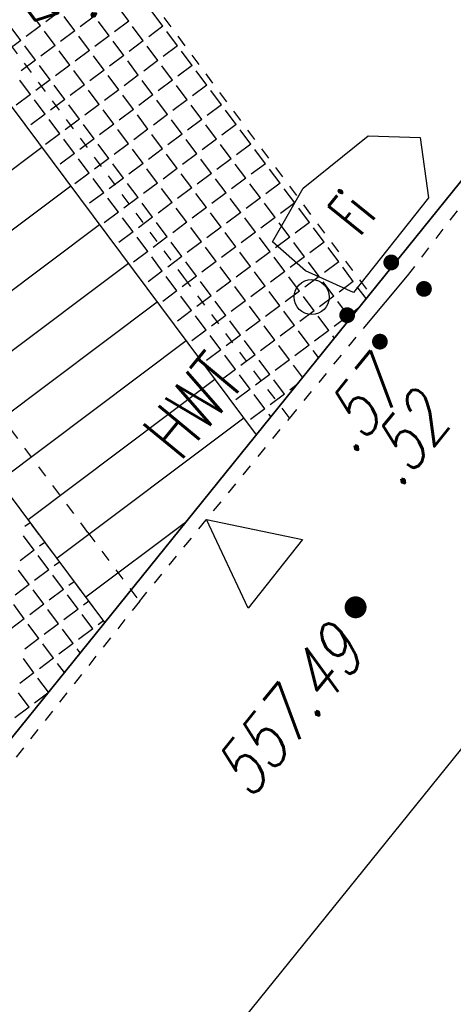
# Model space of a CAD drawing. Header units: metres. Extents: x 2 to 485, y 6 to 594.
# Tile 60 of 176: x 257.84 to 261.55, y 202.47 to 210.89. Entities that reach past the tile are written whole.
import ezdxf
from ezdxf.enums import TextEntityAlignment as Align

# ---------------------------------------------------------------- set-up
doc = ezdxf.new("R2010")
doc.units = ezdxf.units.M
doc.header["$LTSCALE"] = 0.0125
for name, pattern in [('260241_A_bea$0$GESTRICHELT', [0.4, 0.2, -0.2]), ('260241_A_bea$0$PUNKTIERT', [0.2, 0, -0.2]), ('GESTRICHELT', [0.4, 0.2, -0.2]), ('GEWOFAG_Hof 3_141022_Grundriss_bea$0$AUSGEZOGEN', [0])]:
    doc.linetypes.add(name, pattern=pattern)
for name, color, linetype in [('260241_A_bea$0$B07_FLSTGR', 9, 'Continuous'), ('260241_A_bea$0$B23_EINFASS', 5, 'Continuous'), ('260241_A_bea$0$B24_EINFASS_GESTR', 5, 'Continuous'), ('260241_A_bea$0$B25_EINFASS_GEPKT', 7, '260241_A_bea$0$PUNKTIERT'), ('260241_A_bea$0$B37_VSCHILD', 6, 'Continuous'), ('260241_A_bea$0$B53_HAUPTHOEHEN', 4, 'Continuous'), ('260241_A_bea$0$B54_HOEHEN', 253, 'Continuous'), ('f_feuerwehr', 10, 'Continuous'), ('f_schraff', 251, 'Continuous'), ('f_weg', 2, 'Continuous')]:
    doc.layers.add(name, color=color, linetype=linetype)
doc.layers.add('GEWOFAG_Hof 3_141022_Grundriss_bea$0$STANDARD', color=7, linetype='GEWOFAG_Hof 3_141022_Grundriss_bea$0$AUSGEZOGEN', lineweight=13)
doc.styles.add('260241_A_bea$0$ROMANS', font='ROMANS')
doc.styles.add('260241_A_bea$0$SYMTEXT', font='SIMPLEX', dxfattribs={"width": 0.8})

# ---------------------------------------------------------------- blocks, each defined once
blk = doc.blocks.new('260241_A_bea$0$HOEHENPKT_ZENTR')
at = {"const_width": 0.75}
blk.add_lwpolyline([(-0.375, 0, 1), (0.375, 0, 1)], format="xyb", close=True, dxfattribs=at)
blk = doc.blocks.new('260241_A_bea$0$HOEHENPKT_DOPP')
at = {"const_width": 0.15}
for points in [[(-0.075, 0.4, 1), (0.075, 0.4, 1)], [(-0.075, -0.4, 1), (0.075, -0.4, 1)]]:
    blk.add_lwpolyline(points, format="xyb", close=True, dxfattribs=at)

msp = doc.modelspace()

# ---------------------------------------------------------------- linework, layer by layer
at = {"color": 252}
for p, q in [((260.2601, 209.4534), (260.8183, 209.9001)), ((260.8183, 209.9001), (261.2627, 209.8871)), ((261.2627, 209.8871), (261.3331, 209.3714)), ((259.9991, 208.9959), (260.2601, 209.4534)), ((261.3331, 209.3714), (260.691, 208.5617)), ((260.2816, 208.7476), (259.9991, 208.9959)), ((260.691, 208.5617), (260.2816, 208.7476)), ((259.7901, 205.8607), (259.4339, 206.6199)), ((259.4339, 206.6199), (260.2549, 206.4493)), ((260.2549, 206.4493), (259.7901, 205.8607))]:
    msp.add_line(p, q, dxfattribs=at)
msp.add_ellipse((260.3335, 208.5223), major_axis=(0.1061, 0.1061), ratio=1, start_param=5.497787, end_param=11.780972, dxfattribs=at)
at = {"layer": '260241_A_bea$0$B07_FLSTGR', "color": 30, "linetype": 'Continuous'}
msp.add_line((147.9715, 68.7603), (322.4815, 284.9103), dxfattribs=at)
at = {"layer": '260241_A_bea$0$B23_EINFASS', "color": 252, "linetype": 'Continuous'}
for p, q in [((260.7775, 208.2543), (261.1545, 208.7053)), ((259.5665, 202.1233), (262.7075, 206.0103))]:
    msp.add_line(p, q, dxfattribs=at)
at = {"layer": '260241_A_bea$0$B24_EINFASS_GESTR', "color": 252, "linetype": '260241_A_bea$0$GESTRICHELT'}
for p, q in [((261.1545, 208.7053), (261.7485, 209.4793)), ((260.1425, 207.4843), (260.7775, 208.2543)), ((258.8605, 205.9203), (260.1425, 207.4843)), ((258.8605, 205.9203), (256.9765, 203.5433))]:
    msp.add_line(p, q, dxfattribs=at)
at = {"layer": '260241_A_bea$0$B25_EINFASS_GEPKT', "color": 7, "linetype": '260241_A_bea$0$PUNKTIERT', "ltscale": 0.5}
for p, q in [((253.8105, 215.9743), (259.2375, 208.6923)), ((258.4175, 206.5103), (252.2165, 214.8143)), ((259.2375, 208.6923), (260.1425, 207.4843)), ((258.4175, 206.5103), (258.8605, 205.9203))]:
    msp.add_line(p, q, dxfattribs=at)
at = {"layer": 'f_feuerwehr', "linetype": 'GESTRICHELT'}
for p, q in [((246.3872, 227.9022), (260.8313, 208.5496)), ((244.3001, 224.847), (258.5619, 205.7387))]:
    msp.add_line(p, q, dxfattribs=at)
at = {"layer": 'f_schraff', "linetype": 'Continuous'}
for p, q in [((258.0132, 210.8414), (257.922, 210.9636)), ((258.1811, 210.9667), (258.059, 210.8756)), ((258.7677, 210.8815), (258.6765, 211.0036)), ((259.0609, 210.8388), (258.9698, 210.961)), ((258.3064, 210.7988), (258.2153, 210.9209)), ((258.4744, 210.9241), (258.3522, 210.833)), ((258.5997, 210.7561), (258.5086, 210.8783)), ((258.7677, 210.8815), (258.6455, 210.7903)), ((257.8452, 210.7161), (257.7541, 210.8383)), ((258.0132, 210.8414), (257.891, 210.7503)), ((258.1385, 210.6735), (258.0473, 210.7956)), ((258.3064, 210.7988), (258.1843, 210.7076)), ((258.893, 210.7135), (258.8018, 210.8357)), ((259.0609, 210.8388), (258.9388, 210.7477)), ((259.1862, 210.6709), (259.0951, 210.793)), ((257.8452, 210.7161), (257.7231, 210.625)), ((258.4317, 210.6308), (258.3406, 210.753)), ((258.5997, 210.7561), (258.4776, 210.665)), ((258.725, 210.5882), (258.6339, 210.7103)), ((258.893, 210.7135), (258.7708, 210.6224)), ((257.9705, 210.5482), (257.8794, 210.6703)), ((258.1385, 210.6735), (258.0163, 210.5823)), ((258.2638, 210.5055), (258.1727, 210.6277)), ((258.4317, 210.6308), (258.3096, 210.5397)), ((259.0183, 210.5456), (258.9271, 210.6677)), ((259.1862, 210.6709), (259.0641, 210.5797)), ((259.3115, 210.5029), (259.2204, 210.6251)), ((257.9705, 210.5482), (257.8484, 210.457)), ((258.5571, 210.4629), (258.4659, 210.585)), ((258.725, 210.5882), (258.6029, 210.4971)), ((258.8503, 210.4202), (258.7592, 210.5424)), ((259.0183, 210.5456), (258.8961, 210.4544)), ((258.0958, 210.3802), (258.0047, 210.5024)), ((258.2638, 210.5055), (258.1417, 210.4144)), ((258.3891, 210.3376), (258.298, 210.4597)), ((258.5571, 210.4629), (258.4349, 210.3717)), ((259.1436, 210.3776), (259.0525, 210.4997)), ((259.3115, 210.5029), (259.1894, 210.4118)), ((259.4369, 210.335), (259.3457, 210.4571)), ((257.9279, 210.2549), (257.8368, 210.377)), ((258.0958, 210.3802), (257.9737, 210.2891)), ((258.6824, 210.2949), (258.5912, 210.4171)), ((258.8503, 210.4202), (258.7282, 210.3291)), ((258.9756, 210.2523), (258.8845, 210.3744)), ((259.1436, 210.3776), (259.0214, 210.2865)), ((258.2212, 210.2123), (258.13, 210.3344)), ((258.3891, 210.3376), (258.267, 210.2464)), ((258.5144, 210.1696), (258.4233, 210.2918)), ((258.6824, 210.2949), (258.5602, 210.2038)), ((259.2689, 210.2096), (259.1778, 210.3318)), ((259.4369, 210.335), (259.3147, 210.2438)), ((259.5622, 210.167), (259.471, 210.2892)), ((257.9279, 210.2549), (257.8057, 210.1638)), ((258.0532, 210.0869), (257.9621, 210.2091)), ((258.2212, 210.2123), (258.099, 210.1211)), ((258.8077, 210.127), (258.7166, 210.2491)), ((258.9756, 210.2523), (258.8535, 210.1612)), ((259.101, 210.0843), (259.0098, 210.2065)), ((259.2689, 210.2096), (259.1468, 210.1185)), ((258.3465, 210.0443), (258.2553, 210.1664)), ((258.5144, 210.1696), (258.3923, 210.0785)), ((258.6397, 210.0017), (258.5486, 210.1238)), ((258.8077, 210.127), (258.6855, 210.0358)), ((259.3942, 210.0417), (259.3031, 210.1638)), ((259.5622, 210.167), (259.44, 210.0759)), ((259.6875, 209.9991), (259.5963, 210.1212)), ((258.0532, 210.0869), (257.9311, 209.9958)), ((258.1785, 209.919), (258.0874, 210.0411)), ((258.3465, 210.0443), (258.2243, 209.9532)), ((258.933, 209.959), (258.8419, 210.0812)), ((259.101, 210.0843), (258.9788, 209.9932)), ((259.2263, 209.9164), (259.1351, 210.0385)), ((259.3942, 210.0417), (259.2721, 209.9506)), ((258.4718, 209.8763), (258.3806, 209.9985)), ((258.6397, 210.0017), (258.5176, 209.9105)), ((258.7651, 209.8337), (258.6739, 209.9559)), ((258.933, 209.959), (258.8109, 209.8679)), ((259.5195, 209.8737), (259.4284, 209.9959)), ((259.6875, 209.9991), (259.5653, 209.9079)), ((259.8128, 209.8311), (259.7217, 209.9533)), ((258.1785, 209.919), (258.0564, 209.8278)), ((258.3038, 209.751), (258.2127, 209.8732)), ((258.4718, 209.8763), (258.3496, 209.7852)), ((259.0583, 209.7911), (258.9672, 209.9132)), ((259.2263, 209.9164), (259.1041, 209.8252)), ((259.3516, 209.7484), (259.2604, 209.8706)), ((259.5195, 209.8737), (259.3974, 209.7826)), ((258.0247, 209.8022), (256.4256, 208.601)), ((258.5971, 209.7084), (258.506, 209.8305)), ((258.7651, 209.8337), (258.6429, 209.7426)), ((258.8904, 209.6658), (258.7992, 209.7879)), ((259.0583, 209.7911), (258.9362, 209.6999)), ((259.6448, 209.7058), (259.5537, 209.8279)), ((259.8128, 209.8311), (259.6907, 209.74)), ((259.9381, 209.6632), (259.847, 209.7853)), ((258.3038, 209.751), (258.1817, 209.6599)), ((258.4291, 209.5831), (258.338, 209.7052)), ((258.5971, 209.7084), (258.475, 209.6173)), ((259.1836, 209.6231), (259.0925, 209.7453)), ((259.3516, 209.7484), (259.2294, 209.6573)), ((259.4769, 209.5805), (259.3858, 209.7026)), ((259.6448, 209.7058), (259.5227, 209.6147)), ((258.4291, 209.5831), (258.307, 209.4919)), ((258.7224, 209.5404), (258.6313, 209.6626)), ((258.8904, 209.6658), (258.7682, 209.5746)), ((259.0157, 209.4978), (258.9245, 209.62)), ((259.1836, 209.6231), (259.0615, 209.532)), ((259.7702, 209.5378), (259.679, 209.66)), ((259.9381, 209.6632), (259.816, 209.572)), ((260.0634, 209.4952), (259.9723, 209.6174)), ((258.5545, 209.4151), (258.4633, 209.5373)), ((258.7224, 209.5404), (258.6003, 209.4493)), ((259.3089, 209.4552), (259.2178, 209.5773)), ((259.4769, 209.5805), (259.3547, 209.4893)), ((259.6022, 209.4125), (259.5111, 209.5347)), ((259.7702, 209.5378), (259.648, 209.4467)), ((258.2716, 209.4714), (256.6724, 208.2702)), ((258.5545, 209.4151), (258.4323, 209.324)), ((258.8477, 209.3725), (258.7566, 209.4946)), ((259.0157, 209.4978), (258.8935, 209.4067)), ((259.141, 209.3299), (259.0499, 209.452)), ((259.3089, 209.4552), (259.1868, 209.364)), ((259.8955, 209.3699), (259.8043, 209.492)), ((260.0634, 209.4952), (259.9413, 209.4041)), ((260.1887, 209.3273), (260.0976, 209.4494)), ((258.6798, 209.2472), (258.5886, 209.3693)), ((258.8477, 209.3725), (258.7256, 209.2814)), ((259.4343, 209.2872), (259.3431, 209.4094)), ((259.6022, 209.4125), (259.4801, 209.3214)), ((259.7275, 209.2446), (259.6364, 209.3667)), ((259.8955, 209.3699), (259.7733, 209.2788)), ((258.6798, 209.2472), (258.5576, 209.156)), ((258.973, 209.2045), (258.8819, 209.3267)), ((259.141, 209.3299), (259.0188, 209.2387)), ((259.2663, 209.1619), (259.1752, 209.284)), ((259.4343, 209.2872), (259.3121, 209.1961)), ((260.0208, 209.2019), (259.9296, 209.3241)), ((260.1887, 209.3273), (260.0666, 209.2361)), ((260.3141, 209.1593), (260.2229, 209.2814)), ((258.8051, 209.0792), (258.7139, 209.2014)), ((258.973, 209.2045), (258.8509, 209.1134)), ((259.2663, 209.1619), (259.1442, 209.0708)), ((259.5596, 209.1193), (259.4684, 209.2414)), ((259.7275, 209.2446), (259.6054, 209.1534)), ((259.8528, 209.0766), (259.7617, 209.1988)), ((260.0208, 209.2019), (259.8986, 209.1108)), ((258.5185, 209.1406), (256.9193, 207.9394)), ((258.8051, 209.0792), (258.6829, 208.9881)), ((259.0984, 209.0366), (259.0072, 209.1587)), ((259.3916, 208.994), (259.3005, 209.1161)), ((259.5596, 209.1193), (259.4374, 209.0281)), ((260.1461, 209.034), (260.055, 209.1561)), ((260.3141, 209.1593), (260.1919, 209.0682)), ((260.4394, 208.9913), (260.3482, 209.1135)), ((258.9304, 208.9113), (258.8393, 209.0334)), ((259.0984, 209.0366), (258.9762, 208.9455)), ((259.3916, 208.994), (259.2695, 208.9028)), ((259.6849, 208.9513), (259.5937, 209.0735)), ((259.8528, 209.0766), (259.7307, 208.9855)), ((259.9781, 208.9087), (259.887, 209.0308)), ((260.1461, 209.034), (260.024, 208.9428)), ((258.9304, 208.9113), (258.8083, 208.8201)), ((259.2237, 208.8686), (259.1325, 208.9908)), ((259.5169, 208.826), (259.4258, 208.9481)), ((259.6849, 208.9513), (259.5627, 208.8602)), ((260.2714, 208.866), (260.1803, 208.9882)), ((260.4394, 208.9913), (260.3172, 208.9002)), ((260.5647, 208.8234), (260.4735, 208.9455)), ((259.0557, 208.7433), (258.9646, 208.8655)), ((259.2237, 208.8686), (259.1015, 208.7775)), ((259.5169, 208.826), (259.3948, 208.7349)), ((259.8102, 208.7834), (259.7191, 208.9055)), ((259.9781, 208.9087), (259.856, 208.8175)), ((260.1035, 208.7407), (260.0123, 208.8629)), ((260.2714, 208.866), (260.1493, 208.7749)), ((258.7653, 208.8098), (257.1662, 207.6087)), ((259.0557, 208.7433), (258.9336, 208.6522)), ((259.349, 208.7007), (259.2578, 208.8228)), ((259.6422, 208.658), (259.5511, 208.7802)), ((259.8102, 208.7834), (259.688, 208.6922)), ((260.1035, 208.7407), (259.9813, 208.6496)), ((260.3967, 208.6981), (260.3056, 208.8202)), ((260.5647, 208.8234), (260.4425, 208.7323)), ((260.69, 208.6554), (260.5989, 208.7776)), ((259.181, 208.5754), (259.0899, 208.6975)), ((259.349, 208.7007), (259.2268, 208.6095)), ((259.6422, 208.658), (259.5201, 208.5669)), ((259.9355, 208.6154), (259.8444, 208.7376)), ((260.2288, 208.5728), (260.1376, 208.6949)), ((260.3967, 208.6981), (260.2746, 208.6069)), ((259.181, 208.5754), (259.0589, 208.4842)), ((259.4743, 208.5327), (259.3832, 208.6549)), ((259.7676, 208.4901), (259.6764, 208.6122)), ((259.9355, 208.6154), (259.8134, 208.5243)), ((260.2288, 208.5728), (260.1066, 208.4816)), ((260.522, 208.5301), (260.4309, 208.6523)), ((260.69, 208.6554), (260.5678, 208.5643)), ((260.7989, 208.5095), (260.7242, 208.6096)), ((259.3063, 208.4074), (259.2152, 208.5296)), ((259.4743, 208.5327), (259.3521, 208.4416)), ((259.7676, 208.4901), (259.6454, 208.399)), ((260.0608, 208.4475), (259.9697, 208.5696)), ((260.3541, 208.4048), (260.2629, 208.527)), ((260.522, 208.5301), (260.3999, 208.439)), ((259.0122, 208.479), (257.4131, 207.2779)), ((259.3063, 208.4074), (259.1842, 208.3163)), ((259.5996, 208.3648), (259.5085, 208.4869)), ((259.8929, 208.3221), (259.8017, 208.4443)), ((260.0608, 208.4475), (259.9387, 208.3563)), ((260.3541, 208.4048), (260.2319, 208.3137)), ((260.6474, 208.3622), (260.5562, 208.4843)), ((260.7293, 208.4233), (260.6932, 208.3964)), ((259.4317, 208.2395), (259.3405, 208.3616)), ((259.5996, 208.3648), (259.4775, 208.2736)), ((259.8929, 208.3221), (259.7707, 208.231)), ((260.1861, 208.2795), (260.095, 208.4017)), ((260.4794, 208.2369), (260.3883, 208.359)), ((260.6474, 208.3622), (260.5252, 208.271)), ((259.4317, 208.2395), (259.3095, 208.1483)), ((259.7249, 208.1968), (259.6338, 208.319)), ((260.0182, 208.1542), (259.927, 208.2763)), ((260.1861, 208.2795), (260.064, 208.1884)), ((260.4794, 208.2369), (260.3573, 208.1457)), ((259.557, 208.0715), (259.4658, 208.1937)), ((259.7249, 208.1968), (259.6028, 208.1057)), ((260.0182, 208.1542), (259.896, 208.0631)), ((260.3114, 208.1116), (260.2203, 208.2337)), ((260.5271, 208.1729), (260.5136, 208.1911)), ((259.2591, 208.1483), (257.66, 206.9471)), ((259.557, 208.0715), (259.4348, 207.9804)), ((259.8502, 208.0289), (259.7591, 208.151)), ((260.1435, 207.9862), (260.0524, 208.1084)), ((260.3114, 208.1116), (260.1893, 208.0204)), ((259.6823, 207.9036), (259.5911, 208.0257)), ((259.8502, 208.0289), (259.7281, 207.9377)), ((259.9755, 207.8609), (259.8844, 207.9831)), ((260.1435, 207.9862), (260.0213, 207.8951)), ((260.3912, 208.0046), (260.3456, 208.0657)), ((259.6823, 207.9036), (259.5601, 207.8124)), ((260.2554, 207.8363), (260.1777, 207.9404)), ((259.506, 207.8175), (257.9068, 206.6163)), ((259.8076, 207.7356), (259.7165, 207.8578)), ((259.9755, 207.8609), (259.8534, 207.7698)), ((260.1009, 207.693), (260.0097, 207.8151)), ((259.8076, 207.7356), (259.6854, 207.6445)), ((260.1984, 207.7658), (260.1467, 207.7272)), ((259.9329, 207.5677), (259.8418, 207.6898)), ((260.1009, 207.693), (259.9787, 207.6018)), ((259.9329, 207.5677), (259.8108, 207.4765)), ((259.7529, 207.4867), (258.1537, 206.2855)), ((259.9836, 207.4997), (259.9671, 207.5219)), ((257.9248, 206.5923), (257.8806, 206.5593)), ((259.2535, 206.5954), (258.4006, 205.9548)), ((257.9601, 206.3572), (257.869, 206.4793)), ((258.0501, 206.4243), (258.0059, 206.3913)), ((257.9601, 206.3572), (257.838, 206.266)), ((258.0854, 206.1892), (257.9943, 206.3114)), ((258.1755, 206.2564), (258.1312, 206.2234)), ((257.9175, 206.0639), (257.8263, 206.186)), ((258.0854, 206.1892), (257.9633, 206.0981)), ((258.2107, 206.0213), (258.1196, 206.1434)), ((257.9175, 206.0639), (257.7953, 205.9728)), ((258.3008, 206.0885), (258.2566, 206.0554)), ((258.0428, 205.896), (257.9517, 206.0181)), ((258.2107, 206.0213), (258.0886, 205.9301)), ((258.3361, 205.8533), (258.2449, 205.9755)), ((257.8748, 205.7706), (257.7837, 205.8928)), ((258.0428, 205.896), (257.9207, 205.8048)), ((258.4262, 205.9205), (258.3819, 205.8875)), ((258.1681, 205.728), (258.077, 205.8501)), ((258.3361, 205.8533), (258.2139, 205.7622)), ((258.4614, 205.6854), (258.3702, 205.8075)), ((257.8748, 205.7706), (257.7527, 205.6795)), ((258.0002, 205.6027), (257.909, 205.7248)), ((258.1681, 205.728), (258.046, 205.6369)), ((258.5515, 205.7526), (258.5072, 205.7195)), ((258.2934, 205.56), (258.2023, 205.6822)), ((258.4614, 205.6854), (258.3392, 205.5942)), ((258.0002, 205.6027), (257.878, 205.5115)), ((258.1255, 205.4347), (258.0343, 205.5569)), ((258.2934, 205.56), (258.1713, 205.4689)), ((258.3531, 205.4801), (258.3276, 205.5142)), ((257.9575, 205.3094), (257.8664, 205.4316)), ((258.1255, 205.4347), (258.0033, 205.3436)), ((258.2172, 205.3118), (258.1596, 205.3889)), ((257.9575, 205.3094), (257.8354, 205.2183)), ((258.0813, 205.1435), (257.9917, 205.2636)), ((257.9149, 205.0162), (257.8237, 205.1383)), ((258.0749, 205.1355), (257.9607, 205.0503)), ((257.9149, 205.0162), (257.7927, 204.925))]:
    msp.add_line(p, q, dxfattribs=at)
at = {"layer": 'f_weg'}
for p, q in [((246.151, 225.7109), (259.8587, 207.345)), ((245.9082, 222.6924), (258.5619, 205.7387))]:
    msp.add_line(p, q, dxfattribs=at)
at = {"layer": 'GEWOFAG_Hof 3_141022_Grundriss_bea$0$STANDARD', "color": 7, "linetype": 'GEWOFAG_Hof 3_141022_Grundriss_bea$0$AUSGEZOGEN', "lineweight": 18}
for p, q in [((277.9541, 229.7582), (254.6652, 200.9123)), ((273.4701, 224.2042), (261.4739, 209.3456))]:
    msp.add_line(p, q, dxfattribs=at)
at = {"layer": 'GEWOFAG_Hof 3_141022_Grundriss_bea$0$STANDARD', "color": 7, "linetype": 'GEWOFAG_Hof 3_141022_Grundriss_bea$0$AUSGEZOGEN', "lineweight": 25}
msp.add_line((277.9541, 229.7582), (254.6652, 200.9123), dxfattribs=at)

# ---------------------------------------------------------------- block references
at = {"layer": '260241_A_bea$0$B54_HOEHEN', "color": 252}
for name, p, xscale, yscale, rotation in [('260241_A_bea$0$HOEHENPKT_DOPP', (261.1545, 208.7053), 0.449999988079, 0.449999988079, 51.02999961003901), ('260241_A_bea$0$HOEHENPKT_DOPP', (260.7775, 208.2543), 0.449999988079, 0.449999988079, 51.02999961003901), ('260241_A_bea$0$HOEHENPKT_ZENTR', (260.7095, 205.8693), 0.125, 0.125, 51.029999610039)]:
    msp.add_blockref(name, p, dxfattribs=dict(at, xscale=xscale, yscale=yscale, rotation=rotation))

# ---------------------------------------------------------------- texts
at = {"color": 252, "style": '260241_A_bea$0$SYMTEXT', "oblique": 0, "width": 0.56}
msp.add_text('Fi', height=0.375, rotation=51.06172, dxfattribs=at).set_placement((260.7475, 209.0353))
at = {"layer": '260241_A_bea$0$B37_VSCHILD', "color": 252, "style": '260241_A_bea$0$ROMANS', "width": 0.75}
msp.add_text('HWT', height=0.45, rotation=50.37806, dxfattribs=at).set_placement((259.7791, 207.7953), align=Align.RIGHT)
at = {"layer": '260241_A_bea$0$B53_HAUPTHOEHEN', "color": 252, "style": '260241_A_bea$0$ROMANS', "oblique": 15.00004, "width": 0.75}
msp.add_text('557.49', height=0.45, rotation=51.08412, dxfattribs=at).set_placement((260.4553, 205.7339), align=Align.TOP_RIGHT)
at = {"layer": '260241_A_bea$0$B54_HOEHEN', "color": 252, "style": '260241_A_bea$0$ROMANS', "oblique": 15.00004, "width": 0.75}
for s, rotation, p in [('.55', 126.69577, (257.9187, 211.3326)), ('.57', 51.08412, (260.9634, 207.8651)), ('.52', 51.08412, (261.3633, 207.5798))]:
    msp.add_text(s, height=0.45, rotation=rotation, dxfattribs=at).set_placement(p, align=Align.MIDDLE_RIGHT)

doc.saveas('drawing.dxf')
